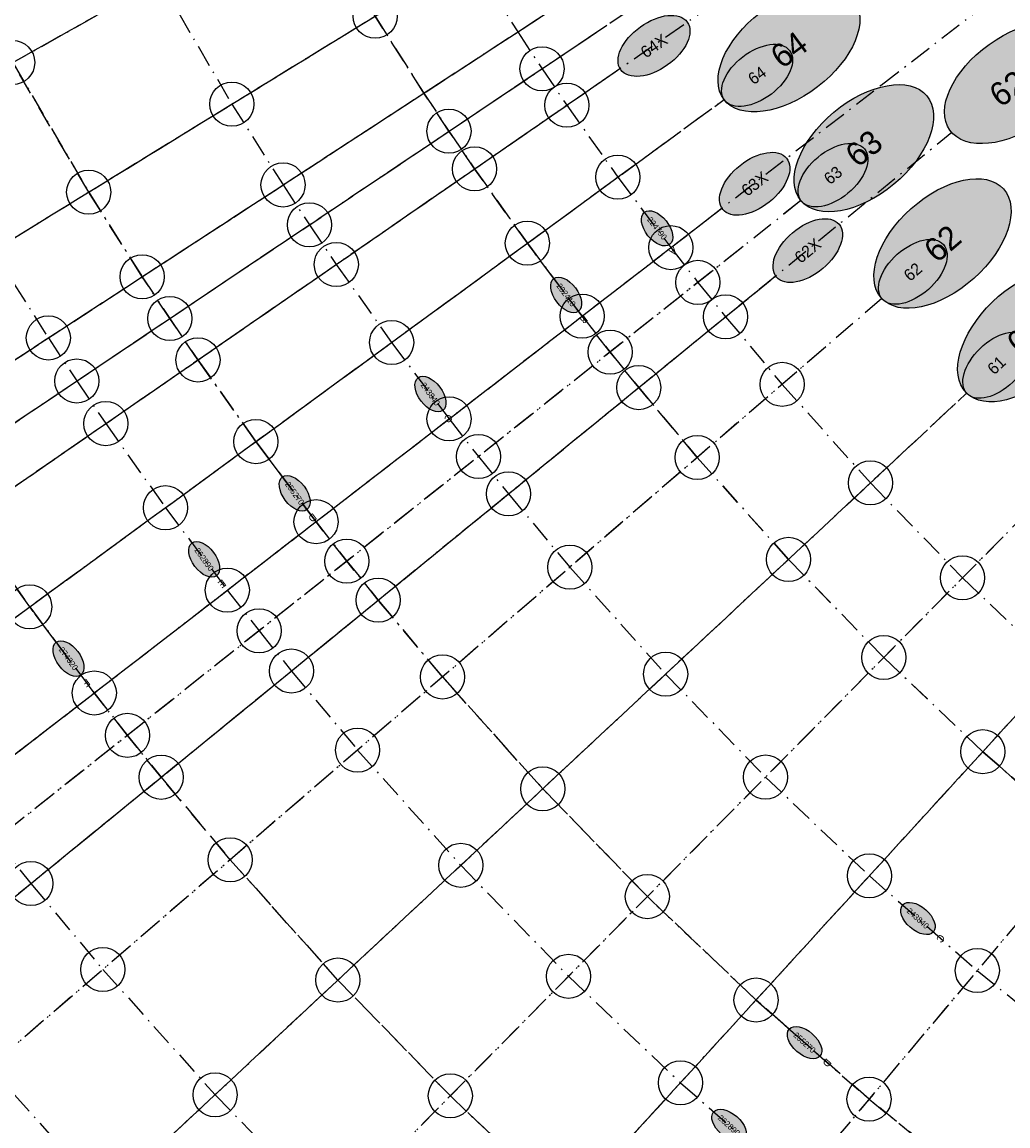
# Model space of a CAD drawing. Header units: millimetres. Extents: x 15650620 to 16199301, y 17929595 to 18752968.
# Tile 13 of 26: x 15951638 to 16018689, y 18218217 to 18293242. Entities that reach past the tile are written whole.
import ezdxf
from ezdxf.enums import TextEntityAlignment as Align

# ---------------------------------------------------------------- set-up
doc = ezdxf.new("R2010")
doc.units = ezdxf.units.MM
doc.header["$LTSCALE"] = 100
doc.linetypes.add('B_GRIDLINE', pattern=[41, 15, -5, 1, -5, 15])
for name, color, linetype in [('S-GRID-2000', 232, 'B_GRIDLINE'), ('S-GRID-2000-IDEN', 13, 'B_GRIDLINE'), ('S-GRID-300-AR03', 232, 'B_GRIDLINE'), ('S-GRID-300-AR04', 232, 'B_GRIDLINE'), ('S-GRID-300-AR04-IDEN', 13, 'B_GRIDLINE'), ('S-GRID-300-AR05', 232, 'B_GRIDLINE'), ('S-GRID-300-AR05-IDEN', 13, 'B_GRIDLINE'), ('S-GRID-600', 232, 'B_GRIDLINE'), ('S-GRID-600-IDEN', 13, 'Continuous')]:
    doc.layers.add(name, color=color, linetype=linetype)
doc.layers.add('S-GRID-POINTS', color=9, linetype='Continuous', plot=False)
doc.styles.add('CAA-ENG', font='caa_eng.shx')

# ---------------------------------------------------------------- blocks, each defined once
blk = doc.blocks.new('agrbb-wblock')
h = blk.add_hatch(color=255)
edge = h.paths.add_edge_path()
edge.add_ellipse((1392, 24), major_axis=(1392, 24), ratio=0.572643, start_angle=0, end_angle=360)
at = {"linetype": 'Continuous'}
blk.add_ellipse((1392, 24), major_axis=(1392, 24), ratio=0.572643, dxfattribs=at)
at = {"style": 'CAA-ENG'}
blk.add_attdef('1', text='', height=400, dxfattribs=at).set_placement((1392, 24), align=Align.MIDDLE_CENTER)

msp = doc.modelspace()

# ---------------------------------------------------------------- linework, layer by layer
at = {"layer": 'S-GRID-2000'}
for p, q in [((15887176, 18254730), (15985393, 18309762)), ((15898509, 18235997), (16000834, 18302658)), ((15893826, 18243399), (15989763, 18302315)), ((15903387, 18228723), (16005211, 18298995)), ((15900923, 18232344), (15994428, 18295050)), ((16010075, 18288962), (16018389, 18295380)), ((15913716, 18214578), (16010075, 18288962)), ((15908457, 18221582), (15999379, 18287977)), ((15919160, 18207717), (16014869, 18285759)), ((16004609, 18281107), (15916415, 18211129)), ((16010111, 18274451), (15924786, 18201003)), ((15933556, 18191218), (16015875, 18268020)), ((16021890, 18261826), (15942708, 18181793)), ((15952206, 18172765), (16028149, 18255877)), ((16034639, 18250185), (15962107, 18164079))]:
    msp.add_line(p, q, dxfattribs=at)
for points in [[(16011524, 18167758), (16001754, 18174443), (15992260, 18181512), (15983059, 18188953), (15974143, 18196774), (15965582, 18204912), (15957335, 18213404), (15949434, 18222220), (15944365, 18228269), (15941892, 18231344), (15939460, 18234451), (15934722, 18240761), (15930154, 18247196), (15927934, 18250458), (15925758, 18253749), (15921539, 18260419), (15915548, 18270627), (15909970, 18281067), (15904814, 18291721), (15900088, 18302573)], [(15924432, 18300736), (15929212, 18290859), (15934383, 18281180), (15939937, 18271717), (15943848, 18265534), (15945865, 18262483), (15947923, 18259459), (15952158, 18253494), (15956551, 18247644), (15958805, 18244763), (15961098, 18241913), (15965796, 18236305), (15973121, 18228132), (15980766, 18220260), (15988707, 18212712), (15996969, 18205465), (16005498, 18198567), (16014299, 18192014), (16023357, 18185817), (16032655, 18179987), (16042177, 18174534)], [(15946190, 18299498), (15951002, 18290492), (15956170, 18281686), (15959810, 18275933), (15961687, 18273093), (15963602, 18270279), (15967542, 18264728), (15971630, 18259285), (15973728, 18256604), (15975861, 18253952), (15980234, 18248733), (15987050, 18241128), (15994164, 18233803), (16001557, 18226775), (16009242, 18220035), (16017178, 18213616), (16025368, 18207518), (16033797, 18201751), (16042450, 18196326), (16051311, 18191252), (16060369, 18186536), (16069610, 18182186), (16079014, 18178210)], [(15982144, 18297636), (15985349, 18292570), (15987001, 18290070), (15988688, 18287591), (15992158, 18282704), (15995758, 18277910), (15997605, 18275549), (15999484, 18273214), (16003334, 18268618), (16009337, 18261921), (16015601, 18255470), (16022117, 18249276), (16028878, 18243346), (16035867, 18237694), (16043079, 18232324), (16050501, 18227246), (16058121, 18222469), (16065924, 18218001), (16073901, 18213848)], [(15914046, 18295963), (15919025, 18285675), (15924412, 18275593), (15930197, 18265735), (15934271, 18259295), (15936372, 18256117), (15938515, 18252966), (15942927, 18246753), (15947503, 18240659), (15949851, 18237659), (15952239, 18234690), (15957134, 18228848), (15964764, 18220335), (15972727, 18212135), (15980997, 18204274), (15989605, 18196723), (15998490, 18189538), (16007657, 18182712), (16017092, 18176256)], [(15939399, 18296043), (15944355, 18286767), (15949677, 18277698), (15953425, 18271773), (15955358, 18268849), (15957330, 18265951), (15961389, 18260234), (15965598, 18254628), (15967759, 18251868), (15969956, 18249136), (15974459, 18243762), (15981479, 18235929), (15988805, 18228386), (15996417, 18221150), (16004332, 18214207), (16012506, 18207597), (16020940, 18201316), (16029621, 18195377), (16038532, 18189790), (16047657, 18184565), (16056986, 18179708), (16066502, 18175228), (16076188, 18171133)], [(15960974, 18296079), (15965910, 18287667), (15969387, 18282172), (15971180, 18279459), (15973009, 18276771), (15976773, 18271469), (15980678, 18266269), (15982682, 18263709), (15984720, 18261175), (15988897, 18256190), (15995408, 18248925), (16002203, 18241928), (16009267, 18235213), (16016605, 18228777), (16024187, 18222645), (16032010, 18216820), (16040061, 18211312), (16048326, 18206129), (16056791, 18201283), (16065444, 18196778), (16074270, 18192623)], [(15975650, 18293649), (15978964, 18288411), (15980673, 18285826), (15982416, 18283263), (15986004, 18278210), (15989726, 18273253), (15991636, 18270813), (15993578, 18268398), (15997559, 18263647), (16003765, 18256722), (16010242, 18250053), (16016977, 18243651), (16023969, 18237518), (16031195, 18231675), (16038651, 18226123), (16046325, 18220872), (16054203, 18215933), (16062271, 18211314), (16070518, 18207020), (16078931, 18203059)]]:
    msp.add_lwpolyline(points, dxfattribs=at)
at = {"layer": 'S-GRID-300-AR03'}
for p, q in [((15955385, 18176244), (16024757, 18252166)), ((16031400, 18246339), (15965143, 18167684))]:
    msp.add_line(p, q, dxfattribs=at)
for points in [[(16054203, 18215933), (16054203, 18215933), (16046325, 18220872), (16038651, 18226123), (16031195, 18231675), (16023969, 18237518), (16016977, 18243651)], [(16009267, 18235213), (16016605, 18228777), (16024187, 18222645), (16032010, 18216820), (16040061, 18211312), (16048326, 18206129)], [(16042450, 18196326), (16042450, 18196326), (16033797, 18201751), (16025368, 18207518), (16017178, 18213616), (16009242, 18220035), (16001557, 18226775)], [(15996417, 18221150), (16004332, 18214207), (16012506, 18207597), (16020940, 18201316), (16029621, 18195377), (16038532, 18189790)]]:
    msp.add_lwpolyline(points, dxfattribs=at)
at = {"layer": 'S-GRID-300-AR04'}
for p, q in [((15912263, 18224361), (15995318, 18285012)), ((15917447, 18217457), (15998855, 18280301)), ((16000671, 18277982), (15920107, 18214058)), ((15922813, 18210695), (16002517, 18275687)), ((16006300, 18271171), (15928357, 18204077)), ((15937001, 18194433), (16012198, 18264590)), ((16018354, 18258252), (15946023, 18185143)), ((15955385, 18176244), (16024757, 18252166))]:
    msp.add_line(p, q, dxfattribs=at)
for points in [[(15992158, 18282704), (15992158, 18282704), (15995758, 18277910), (15997605, 18275549), (15999484, 18273214), (16003334, 18268618), (16009337, 18261921), (16015601, 18255470), (16022117, 18249276)], [(16016977, 18243651), (16010242, 18250053), (16003765, 18256722), (15997559, 18263647), (15993578, 18268398), (15991636, 18270813), (15989726, 18273253), (15986004, 18278210)], [(15976773, 18271469), (15980678, 18266269), (15982682, 18263709), (15984720, 18261175), (15988897, 18256190), (15995408, 18248925), (16002203, 18241928), (16009267, 18235213)], [(16001557, 18226775), (15994164, 18233803), (15987050, 18241128), (15980234, 18248733), (15975861, 18253952), (15973728, 18256604), (15971630, 18259285), (15967542, 18264728)], [(15961389, 18260234), (15965598, 18254628), (15967759, 18251868), (15969956, 18249136), (15974459, 18243762), (15981479, 18235929), (15988805, 18228386), (15996417, 18221150)], [(15988707, 18212712), (15980766, 18220260), (15973121, 18228132), (15965796, 18236305), (15961098, 18241913), (15958805, 18244763), (15956551, 18247644), (15952158, 18253494)], [(15942927, 18246753), (15947503, 18240659), (15949851, 18237659), (15952239, 18234690), (15957134, 18228848), (15964764, 18220335), (15972727, 18212135), (15980997, 18204274)], [(15974143, 18196774), (15965582, 18204912), (15957335, 18213404), (15949434, 18222220), (15944365, 18228269), (15941892, 18231344), (15939460, 18234451), (15934722, 18240761)]]:
    msp.add_lwpolyline(points, dxfattribs=at)
at = {"layer": 'S-GRID-300-AR04-IDEN'}
for points in [[(16019233, 18241672), (16016977, 18243651)], [(16009267, 18235213), (16009267, 18235213), (16011523, 18233234)], [(16003813, 18224797), (16001557, 18226775)], [(15996417, 18221150), (15998673, 18219171)]]:
    msp.add_lwpolyline(points, dxfattribs=at)
at = {"layer": 'S-GRID-300-AR05'}
for p, q in [((15891287, 18257033), (15981007, 18307304)), ((15897842, 18245866), (15985479, 18299684)), ((15902457, 18238570), (15988628, 18294706)), ((15904837, 18234969), (15990252, 18292249)), ((15907265, 18231400), (15991909, 18289814)), ((15912263, 18224361), (15995318, 18285012))]:
    msp.add_line(p, q, dxfattribs=at)
for points in [[(15969438, 18321416), (15973355, 18313322), (15977593, 18305391), (15982144, 18297636), (15985349, 18292570), (15987001, 18290070), (15988688, 18287591), (15992158, 18282704)], [(15986004, 18278210), (15982416, 18283263), (15980673, 18285826), (15978964, 18288411), (15975650, 18293649), (15970945, 18301666), (15966564, 18309866), (15962514, 18318234)], [(15952128, 18313462), (15956377, 18304682), (15960974, 18296079), (15965910, 18287667), (15969387, 18282172), (15971180, 18279459), (15973009, 18276771), (15976773, 18271469)], [(15967542, 18264728), (15963602, 18270279), (15961687, 18273093), (15959810, 18275933), (15956170, 18281686), (15951002, 18290492), (15946190, 18299498), (15941742, 18308690)], [(15934818, 18305508), (15939399, 18296043), (15944355, 18286767), (15949677, 18277698), (15953425, 18271773), (15955358, 18268849), (15957330, 18265951), (15961389, 18260234)], [(15952158, 18253494), (15947923, 18259459), (15945865, 18262483), (15943848, 18265534), (15939937, 18271717), (15934383, 18281180), (15929212, 18290859), (15924432, 18300736)]]:
    msp.add_lwpolyline(points, dxfattribs=at)
at = {"layer": 'S-GRID-300-AR05-IDEN'}
for points in [[(15992158, 18282704), (15992158, 18282704), (15993959, 18280304)], [(15987806, 18275811), (15986004, 18278210)], [(15976773, 18271469), (15978575, 18269070)], [(15969344, 18262329), (15967542, 18264728)], [(15961389, 18260234), (15963190, 18257835)], [(15953959, 18251095), (15952158, 18253494)]]:
    msp.add_lwpolyline(points, dxfattribs=at)
at = {"layer": 'S-GRID-600'}
for p, q in [((15890182, 18256414), (15985393, 18309762)), ((15896762, 18245203), (15989763, 18302315)), ((15901396, 18237878), (15990500, 18295926)), ((15903785, 18234263), (15994429, 18295050)), ((15906223, 18230680), (15992299, 18290083)), ((15911240, 18223614), (15999380, 18287977)), ((16004610, 18281108), (15919115, 18213271)), ((15916444, 18216683), (15999231, 18280591)), ((15921831, 18209894), (16002884, 18275986)), ((16010111, 18274451), (15927397, 18203251)), ((15936075, 18193569), (16015875, 18268020)), ((16021890, 18261826), (15945132, 18184243)), ((15954530, 18175309), (16028149, 18255877)), ((16034639, 18250185), (15964327, 18166715))]:
    msp.add_line(p, q, dxfattribs=at)
for points in [[(16011524, 18167758), (16001754, 18174443), (15992260, 18181512), (15983059, 18188953), (15974143, 18196774), (15965582, 18204912), (15957335, 18213404), (15949434, 18222220), (15944365, 18228269), (15941892, 18231344), (15939460, 18234451), (15934722, 18240761), (15930154, 18247196), (15927934, 18250458), (15925758, 18253749), (15921539, 18260419), (15915548, 18270627), (15909970, 18281067), (15904814, 18291721), (15900088, 18302573)], [(15924432, 18300736), (15929212, 18290859), (15934383, 18281180), (15939937, 18271717), (15943848, 18265534), (15945865, 18262483), (15947923, 18259459), (15952158, 18253494), (15956551, 18247644), (15958805, 18244763), (15961098, 18241913), (15965796, 18236305), (15973121, 18228132), (15980766, 18220260), (15988707, 18212712), (15996969, 18205465), (16005498, 18198567), (16014299, 18192014), (16023357, 18185817), (16032655, 18179987), (16042177, 18174534)], [(15946190, 18299498), (15951002, 18290492), (15956170, 18281686), (15959810, 18275933), (15961687, 18273093), (15963602, 18270279), (15967542, 18264728), (15971630, 18259285), (15973728, 18256604), (15975861, 18253952), (15980234, 18248733), (15987050, 18241128), (15994164, 18233803), (16001557, 18226775), (16009242, 18220035), (16017178, 18213616), (16025368, 18207518), (16033797, 18201751), (16042450, 18196326), (16051311, 18191252), (16060369, 18186536), (16069610, 18182186), (16079014, 18178210)], [(15982144, 18297636), (15985349, 18292570), (15987001, 18290070), (15988688, 18287591), (15992158, 18282704), (15995758, 18277910), (15997605, 18275549), (15999484, 18273214), (16003334, 18268618), (16009337, 18261921), (16015601, 18255470), (16022117, 18249276), (16028878, 18243346), (16035867, 18237694), (16043079, 18232324), (16050501, 18227246), (16058121, 18222469), (16065924, 18218001), (16073901, 18213848)], [(15914046, 18295963), (15919025, 18285675), (15924412, 18275593), (15930197, 18265735), (15934271, 18259295), (15936372, 18256117), (15938515, 18252966), (15942927, 18246753), (15947503, 18240659), (15949851, 18237659), (15952239, 18234690), (15957134, 18228848), (15964764, 18220335), (15972727, 18212135), (15980997, 18204274), (15989605, 18196723), (15998490, 18189538), (16007657, 18182712), (16017092, 18176256)], [(15939399, 18296043), (15944355, 18286767), (15949677, 18277698), (15953425, 18271773), (15955358, 18268849), (15957330, 18265951), (15961389, 18260234), (15965598, 18254628), (15967759, 18251868), (15969956, 18249136), (15974459, 18243762), (15981479, 18235929), (15988805, 18228386), (15996417, 18221150), (16004332, 18214207), (16012506, 18207597), (16020940, 18201316), (16029621, 18195377), (16038532, 18189790), (16047657, 18184565), (16056986, 18179708), (16066502, 18175228), (16076188, 18171133)], [(15960974, 18296079), (15965910, 18287667), (15969387, 18282172), (15971180, 18279459), (15973009, 18276771), (15976773, 18271469), (15980678, 18266269), (15982682, 18263709), (15984720, 18261175), (15988897, 18256190), (15995408, 18248925), (16002203, 18241928), (16009267, 18235213), (16016605, 18228777), (16024187, 18222645), (16032010, 18216820), (16040061, 18211312), (16048326, 18206129), (16056791, 18201283), (16065444, 18196778), (16074270, 18192623)], [(15975650, 18293649), (15978964, 18288411), (15980673, 18285826), (15982416, 18283263), (15986004, 18278210), (15989726, 18273253), (15991636, 18270813), (15993578, 18268398), (15997559, 18263647), (16003765, 18256722), (16010242, 18250053), (16016977, 18243651), (16023969, 18237518), (16031195, 18231675), (16038651, 18226123), (16046325, 18220872), (16054203, 18215933), (16062271, 18211314), (16070518, 18207020), (16078931, 18203059)]]:
    msp.add_lwpolyline(points, dxfattribs=at)
at = {"layer": 'S-GRID-POINTS'}
for centre in [(15975650, 18293649), (15951002, 18290492), (15987001, 18290070), (15965910, 18287667), (15988688, 18287591), (15980673, 18285826), (15982416, 18283263), (15969387, 18282172), (15992158, 18282704), (15956170, 18281686), (15971180, 18279459), (15986004, 18278210), (15995758, 18277910), (15973009, 18276771), (15959810, 18275933), (15997605, 18275549), (15989726, 18273253), (15999484, 18273214), (15961687, 18273093), (15953425, 18271773), (15976773, 18271469), (15963602, 18270279), (15991636, 18270813), (15955358, 18268849), (15993578, 18268398), (16003334, 18268618), (15957330, 18265951), (15980678, 18266269), (15967542, 18264728), (15982682, 18263709), (15997559, 18263647), (16009337, 18261921), (15984720, 18261175), (15961389, 18260234), (15971630, 18259285), (16003765, 18256722), (15973728, 18256604), (15988897, 18256190), (16015601, 18255470), (15965598, 18254628), (15975861, 18253952), (15952158, 18253494), (15967759, 18251868), (16010242, 18250053), (15969956, 18249136), (15980234, 18248733), (15995408, 18248925), (15956551, 18247644), (15958805, 18244763), (15974459, 18243762), (16016977, 18243651), (15961098, 18241913), (16002203, 18241928), (15987050, 18241128), (15965796, 18236305), (15981479, 18235929), (16009267, 18235213), (15952239, 18234690), (15994164, 18233803), (15957134, 18228848), (15973121, 18228132), (15988805, 18228386), (16016605, 18228777), (16001557, 18226775), (15996417, 18221150), (15964764, 18220335), (15980766, 18220260), (16009242, 18220035)]:
    msp.add_circle(centre, 1500, dxfattribs=at)

# ---------------------------------------------------------------- block references
at = {"layer": 'S-GRID-2000-IDEN', "xscale": 4, "yscale": 4, "zscale": 4}
for p, rotation, values in [((15994428, 18295050), 34.20798897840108, {'1': '65'}), ((15999379, 18287977), 36.48601653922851, {'1': '64'}), ((16004609, 18281107), 38.76401955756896, {'1': '63'}), ((16010079, 18274488), 40.7224945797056, {'1': '62'}), ((16015842, 18268056), 43.01449036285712, {'1': '61'})]:
    msp.add_blockref('agrbb-wblock', p, dxfattribs=dict(at, rotation=rotation)).add_auto_attribs(values)
at = {"layer": 'S-GRID-2000-IDEN', "ltscale": 2.5, "xscale": 4, "yscale": 4, "zscale": 4}
for p, rotation, values in [((16018268, 18295539), 34.61054060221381, {'1': '63X'}), ((16014738, 18285889), 34.61054060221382, {'1': '62X'})]:
    msp.add_blockref('agrbb-wblock', p, dxfattribs=dict(at, rotation=rotation)).add_auto_attribs(values)
at = {"layer": 'S-GRID-300-AR04-IDEN'}
for p, rotation, values in [((16011523, 18233234), 317.7392519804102, {'1': '243840'}), ((16003813, 18224797), 317.7390469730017, {'1': '255270'}), ((15998673, 18219171), 317.7389202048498, {'1': '262890'})]:
    msp.add_blockref('agrbb-wblock', p, dxfattribs=dict(at, rotation=rotation)).add_auto_attribs(values)
at = {"layer": 'S-GRID-300-AR05-IDEN'}
for p, rotation, values in [((15993956, 18280309), 307.7561987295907, {'1': '224790'}), ((15987806, 18275810), 305.8971799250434, {'1': '232410'}), ((15978575, 18269070), 305.8973830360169, {'1': '243840'}), ((15969344, 18262329), 305.8975679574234, {'1': '255270'}), ((15963190, 18257835), 305.8976823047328, {'1': '262890'}), ((15953960, 18251094), 305.897841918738, {'1': '274320'})]:
    msp.add_blockref('agrbb-wblock', p, dxfattribs=dict(at, rotation=rotation)).add_auto_attribs(values)
at = {"layer": 'S-GRID-600-IDEN', "ltscale": 2.5, "xscale": 2, "yscale": 2, "zscale": 2}
for p, rotation, values in [((15992353, 18290003), 34.61054060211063, {'1': '64X'}), ((15999289, 18280513), 37.66652030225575, {'1': '63X'}), ((16002945, 18275911), 39.19451015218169, {'1': '62X'})]:
    msp.add_blockref('agrbb-wblock', p, dxfattribs=dict(at, rotation=rotation)).add_auto_attribs(values)
at = {"layer": 'S-GRID-600-IDEN', "xscale": 2, "yscale": 2, "zscale": 2}
for p, rotation, values in [((15999418, 18287924), 36.48601653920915, {'1': '64'}), ((16004650, 18281056), 38.76401955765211, {'1': '63'}), ((16010142, 18274414), 40.72249457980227, {'1': '62'}), ((16015907, 18267984), 43.01449036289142, {'1': '61'})]:
    msp.add_blockref('agrbb-wblock', p, dxfattribs=dict(at, rotation=rotation)).add_auto_attribs(values)

# ---------------------------------------------------------------- texts
at = {"layer": 'S-GRID-300-AR04-IDEN', "style": 'CAA-ENG'}
for s, rotation, p in [('C', 228.7401, (16014110, 18230952)), ('D', 228.7399, (16006388, 18222499))]:
    msp.add_text(s, height=500, rotation=rotation, dxfattribs=at).set_placement(p, align=Align.MIDDLE_CENTER)
at = {"layer": 'S-GRID-300-AR05-IDEN', "style": 'CAA-ENG'}
for s, rotation, p in [('A', 218.75705, (15995941, 18277650)), ('B', 216.89803, (15989843, 18273024)), ('C', 216.89824, (15980639, 18266304)), ('D', 216.89842, (15971393, 18259552)), ('E', 216.89853, (15965243, 18255061)), ('F', 216.89869, (15956019, 18248325))]:
    msp.add_text(s, height=500, rotation=rotation, dxfattribs=at).set_placement(p, align=Align.MIDDLE_CENTER)

doc.saveas('drawing.dxf')
